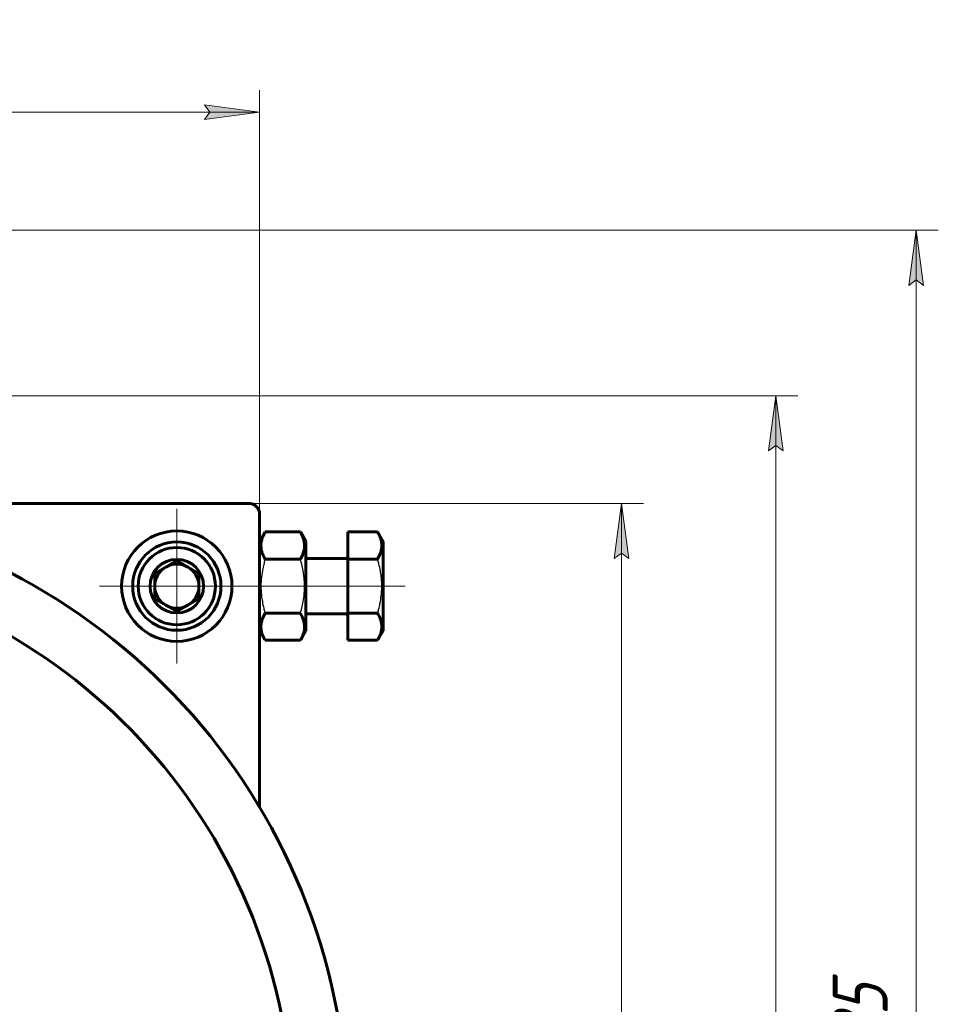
# Model space of a CAD drawing. Header units: millimetres. Extents: x 0 to 841, y 0 to 594.
# Tile 26 of 26: x 671 to 754, y 322 to 411. Entities that reach past the tile are written whole.
import ezdxf

# ---------------------------------------------------------------- set-up
doc = ezdxf.new("R2010")
doc.units = ezdxf.units.MM
for name, pattern in [('K5LT-1', [0]), ('K5LT_AXLED', [12, 7.5, -1.5, 1.5, -1.5]), ('K5LT_BASIC', [0]), ('K5LT_THIN', [0])]:
    doc.linetypes.add(name, pattern=pattern)
doc.layers.add('Системный слой', color=7, linetype='Continuous')
doc.layers.add('Системный слой (1)', color=7, linetype='Continuous', true_color=0x6c6c6c)
doc.styles.add('KDIMTEXTSTYLE', font='txt', dxfattribs={"width": 0.96, "oblique": 15, "height": 5})
doc.styles.add('KTEXTSTYLE', font='txt', dxfattribs={"width": 0.96, "height": 5})
doc.dimstyles.new('KDIMSTYLE (0.50)', dxfattribs={"dimtxt": 5, "dimasz": 1, "dimexe": 2, "dimexo": 0, "dimgap": 1, "dimtad": 1, "dimlfac": 2, "dimtxsty": 'KDIMTEXTSTYLE', "dimsah": 1, "dimcen": 0, "dimdle": 1, "dimadec": 0, "dimazin": 0, "dimtfac": 0.667, "dimtmove": 0, "dimatfit": 3, "dimfxl": 1, "dimtvp": 1, "dimtolj": 1, "dimtzin": 0, "dimarcsym": 0})

# ---------------------------------------------------------------- blocks, each defined once
blk = doc.blocks.new('D10')
at = {"layer": 'Системный слой (1)'}
for points in [[(592.725, 401.859), (592.225, 402.517), (592.725, 403.175), (587.725, 402.517)], [(687.725, 401.859), (692.725, 402.517), (687.725, 403.175), (688.225, 402.517)]]:
    blk.add_hatch(color=7, dxfattribs=at).paths.add_polyline_path(points)
at = {"layer": 'Системный слой (1)', "color": 7, "linetype": 'K5LT_THIN', "lineweight": 18}
for p, q in [((587.725, 310.581), (587.725, 404.517)), ((692.725, 348.659), (692.725, 404.517)), ((587.725, 402.517), (592.725, 403.175)), ((592.725, 401.859), (587.725, 402.517)), ((692.725, 402.517), (587.725, 402.517)), ((592.725, 403.175), (592.225, 402.517)), ((592.225, 402.517), (592.725, 401.859)), ((688.225, 402.517), (687.725, 403.175)), ((687.725, 403.175), (692.725, 402.517)), ((692.725, 402.517), (687.725, 401.859)), ((687.725, 401.859), (688.225, 402.517))]:
    blk.add_line(p, q, dxfattribs=at)
blk.add_wipeout([(635.081, 403.517), (635.081, 410.899), (644.957, 410.899), (644.957, 403.517)]).dxf.layer = 'Системный слой (1)'
at = {"layer": 'Системный слой (1)', "color": 7, "insert": (635.081, 410.105), "char_height": 5, "attachment_point": 1, "style": 'KTEXTSTYLE'}
blk.add_mtext('\\fArial|b0|c204|p34;\\H5.0;\\W1.000;\\Q15;\\fGOST Type AU|b0|i0|c204|p34;\\Q15;\\W0.960;210', dxfattribs=at)
blk = doc.blocks.new('KDIMARROW_01')
at = {"layer": 'Системный слой'}
blk.add_hatch(color=0, dxfattribs=at).paths.add_polyline_path([(-5, -0.658), (0, 0), (-5, 0.658), (-4.5, 0)])
at = {"layer": 'Системный слой', "color": 0, "linetype": 'K5LT_THIN', "lineweight": 18}
for p, q in [((-4.5, 0), (-5, 0.658)), ((-5, 0.658), (0, 0)), ((0, 0), (-5, -0.658)), ((-5, -0.658), (-4.5, 0))]:
    blk.add_line(p, q, dxfattribs=at)
at = {"layer": 'Системный слой (1)', "color": 0, "linetype": 'K5LT_THIN', "lineweight": 18}
blk.add_line((644.225, 310.581), (643.725, 310.581), dxfattribs=at)
blk = doc.blocks.new('D13')
at = {"layer": 'Системный слой (1)'}
for points in [[(726.18, 362.081), (725.522, 367.081), (724.864, 362.081), (725.522, 362.581)], [(725.522, 249.331), (726.18, 254.331), (725.522, 253.831), (724.864, 254.331)]]:
    blk.add_hatch(color=7, dxfattribs=at).paths.add_polyline_path(points)
at = {"layer": 'Системный слой (1)', "color": 7, "linetype": 'K5LT_THIN', "lineweight": 18}
for p, q in [((672.848, 367.081), (727.522, 367.081)), ((724.864, 362.081), (725.522, 367.081)), ((725.522, 367.081), (726.18, 362.081)), ((725.522, 249.331), (725.522, 367.081)), ((725.522, 362.581), (724.864, 362.081)), ((726.18, 362.081), (725.522, 362.581)), ((725.522, 249.331), (724.864, 254.331)), ((724.864, 254.331), (725.522, 253.831)), ((725.522, 253.831), (726.18, 254.331)), ((726.18, 254.331), (725.522, 249.331)), ((676.883, 249.331), (727.522, 249.331))]:
    blk.add_line(p, q, dxfattribs=at)
blk.add_wipeout([(724.522, 300.946), (717.14, 300.946), (717.14, 314.885), (724.522, 314.885)]).dxf.layer = 'Системный слой (1)'
at = {"layer": 'Системный слой (1)', "color": 7, "insert": (717.935, 300.946), "char_height": 5, "attachment_point": 1, "rotation": 90, "style": 'KTEXTSTYLE'}
blk.add_mtext('\\fArial|b0|c204|p34;\\H5.0;\\W1.000;\\Q15;\\fGOST Type AU|b0|i0|c204|p34;\\Q15;\\W0.960;235,5', dxfattribs=at)
blk = doc.blocks.new('D14')
at = {"layer": 'Системный слой (1)'}
for points in [[(740.167, 371.831), (739.509, 376.831), (738.85, 371.831), (739.509, 372.331)], [(739.509, 249.331), (740.167, 254.331), (739.509, 253.831), (738.85, 254.331)]]:
    blk.add_hatch(color=7, dxfattribs=at).paths.add_polyline_path(points)
at = {"layer": 'Системный слой (1)', "color": 7, "linetype": 'K5LT_THIN', "lineweight": 18}
for p, q in [((649.551, 376.831), (741.509, 376.831)), ((738.85, 371.831), (739.509, 376.831)), ((739.509, 376.831), (740.167, 371.831)), ((739.509, 249.331), (739.509, 376.831)), ((739.509, 372.331), (738.85, 371.831)), ((740.167, 371.831), (739.509, 372.331)), ((739.509, 249.331), (738.85, 254.331)), ((738.85, 254.331), (739.509, 253.831)), ((739.509, 253.831), (740.167, 254.331)), ((740.167, 254.331), (739.509, 249.331)), ((676.883, 249.331), (741.509, 249.331))]:
    blk.add_line(p, q, dxfattribs=at)
blk.add_wipeout([(738.509, 307.805), (731.127, 307.805), (731.127, 317.934), (738.509, 317.934)]).dxf.layer = 'Системный слой (1)'
at = {"layer": 'Системный слой (1)', "color": 7, "insert": (731.921, 307.805), "char_height": 5, "attachment_point": 1, "rotation": 90, "style": 'KTEXTSTYLE'}
blk.add_mtext('\\fArial|b0|c204|p34;\\H5.0;\\W1.000;\\Q15;\\fGOST Type AU|b0|i0|c204|p34;\\Q15;\\W0.960;255', dxfattribs=at)
blk = doc.blocks.new('D15')
at = {"layer": 'Системный слой (1)'}
for points in [[(752.901, 386.831), (752.243, 391.831), (751.584, 386.831), (752.243, 387.331)], [(752.243, 249.331), (752.901, 254.331), (752.243, 253.831), (751.584, 254.331)]]:
    blk.add_hatch(color=7, dxfattribs=at).paths.add_polyline_path(points)
at = {"layer": 'Системный слой (1)', "color": 7, "linetype": 'K5LT_THIN', "lineweight": 18}
for p, q in [((648.996, 391.831), (754.243, 391.831)), ((751.584, 386.831), (752.243, 391.831)), ((752.243, 391.831), (752.901, 386.831)), ((752.243, 249.331), (752.243, 391.831)), ((752.243, 387.331), (751.584, 386.831)), ((752.901, 386.831), (752.243, 387.331)), ((752.243, 249.331), (751.584, 254.331)), ((751.584, 254.331), (752.243, 253.831)), ((752.243, 253.831), (752.901, 254.331)), ((752.901, 254.331), (752.243, 249.331)), ((673.967, 249.331), (754.243, 249.331))]:
    blk.add_line(p, q, dxfattribs=at)
blk.add_wipeout([(751.243, 315.107), (743.861, 315.107), (743.861, 325.617), (751.243, 325.617)]).dxf.layer = 'Системный слой (1)'
at = {"layer": 'Системный слой (1)', "color": 7, "insert": (744.655, 315.107), "char_height": 5, "attachment_point": 1, "rotation": 90, "style": 'KTEXTSTYLE'}
blk.add_mtext('\\fArial|b0|c204|p34;\\H5.0;\\W1.000;\\Q15;\\fGOST Type AU|b0|i0|c204|p34;\\Q15;\\W0.960;285', dxfattribs=at)
blk = doc.blocks.new('U100')
at = {"layer": 'Системный слой (1)', "color": 30, "linetype": 'K5LT_AXLED', "lineweight": 18, "true_color": 0xff8000}
for q in [(685.225, 366.581), (678.225, 359.581), (692.225, 359.581), (685.225, 352.581)]:
    blk.add_line((685.225, 359.581), q, dxfattribs=at)
blk = doc.blocks.new('U104')
at = {"layer": 'Системный слой (1)', "color": 30, "linetype": 'K5LT_AXLED', "lineweight": 18, "true_color": 0xff8000}
for q in [(685.225, 365.581), (679.225, 359.581), (691.225, 359.581), (685.225, 353.581)]:
    blk.add_line((685.225, 359.581), q, dxfattribs=at)

msp = doc.modelspace()

# ---------------------------------------------------------------- linework, layer by layer
at = {"layer": 'Системный слой (1)', "color": 150, "linetype": 'K5LT_BASIC', "lineweight": 60, "true_color": 0x0080ff}
for p, q in [((691.7246, 367.0806), (644.2246, 367.0806)), ((692.7246, 339.5633), (692.7246, 366.0806)), ((692.7246, 363.6181), (693.2269, 364.4881)), ((693.2269, 364.4881), (696.4224, 364.4881)), ((696.4224, 364.4881), (696.9246, 363.6181)), ((700.7246, 364.4881), (700.7246, 362.0343)), ((700.7246, 364.4881), (703.4224, 364.4881)), ((703.4224, 364.4881), (703.9246, 363.6181)), ((696.9246, 355.5431), (696.9246, 363.6181)), ((703.9246, 355.5431), (703.9246, 363.6181)), ((685.2246, 361.89), (683.2246, 360.7353)), ((687.2246, 360.7353), (685.2246, 361.89)), ((693.2269, 362.0343), (696.4224, 362.0343)), ((700.5246, 362.0806), (696.9246, 362.0806)), ((700.7246, 362.0343), (703.4224, 362.0343)), ((700.7246, 362.0343), (700.7246, 357.1269)), ((683.2246, 360.7353), (683.2246, 358.4259)), ((687.2246, 358.4259), (687.2246, 360.7353)), ((683.2246, 358.4259), (685.2246, 357.2712)), ((685.2246, 357.2712), (687.2246, 358.4259)), ((693.2269, 357.1269), (696.4224, 357.1269)), ((700.5246, 357.0806), (696.9246, 357.0806)), ((700.7246, 357.1269), (703.4224, 357.1269)), ((700.7246, 357.1269), (700.7246, 354.6731)), ((692.7246, 355.5431), (693.2269, 354.6731)), ((696.4224, 354.6731), (696.9246, 355.5431)), ((703.4224, 354.6731), (703.9246, 355.5431)), ((693.2269, 354.6731), (696.4224, 354.6731)), ((700.7246, 354.6731), (703.4224, 354.6731))]:
    msp.add_line(p, q, dxfattribs=at)
for radius in [5, 4, 3.5, 2.425]:
    msp.add_circle((685.2246, 359.5806), radius, dxfattribs=at)
for centre, radius, start, end in [((644.2246, 310.5806), 56.5, 285.645156, 254.354844), ((691.7246, 366.0806), 1, 0, 90), ((700.5246, 362.2806), 0.2, 270, 0), ((644.2246, 310.5806), 51.5, 287.209189, 252.790811), ((685.2246, 359.5806), 2, 120, 180), ((685.2246, 359.5806), 2, 90, 120), ((685.2246, 359.5806), 2, 60, 90), ((685.2246, 359.5806), 2, 0, 60), ((685.2246, 359.5806), 2, 180, 240), ((685.2246, 359.5806), 2, 300, 0), ((685.2246, 359.5806), 2, 240, 300), ((700.5246, 356.8806), 0.2, 0, 90)]:
    msp.add_arc(centre, radius, start, end, dxfattribs=at)
for points in [[(693.2269, 364.4881), (693.1365, 364.3314), (693.0339, 364.1245), (692.9387, 363.8536), (692.8949, 363.6924), (692.8646, 363.5286), (692.8489, 363.3775), (692.8457, 363.2308), (692.8547, 363.0691), (692.8808, 362.8916), (692.9343, 362.677), (693.0373, 362.3898), (693.1485, 362.1702), (693.2269, 362.0343)], [(696.4224, 362.0343), (696.5128, 362.191), (696.6153, 362.3979), (696.7106, 362.6688), (696.7544, 362.83), (696.7847, 362.9938), (696.8003, 363.1449), (696.8035, 363.2916), (696.7945, 363.4533), (696.7685, 363.6307), (696.715, 363.8454), (696.612, 364.1326), (696.5008, 364.3522), (696.4224, 364.4881)], [(703.4224, 362.0343), (703.5128, 362.191), (703.6153, 362.3979), (703.7106, 362.6688), (703.7544, 362.83), (703.7847, 362.9938), (703.8003, 363.1449), (703.8035, 363.2916), (703.7945, 363.4533), (703.7685, 363.6307), (703.715, 363.8454), (703.612, 364.1326), (703.5008, 364.3522), (703.4224, 364.4881)], [(693.2269, 357.1269), (693.1365, 356.9702), (693.0339, 356.7633), (692.9387, 356.4924), (692.8949, 356.3311), (692.8646, 356.1674), (692.8489, 356.0163), (692.8457, 355.8696), (692.8547, 355.7079), (692.8808, 355.5304), (692.9343, 355.3158), (693.0373, 355.0286), (693.1485, 354.809), (693.2269, 354.6731)], [(696.4224, 354.6731), (696.5128, 354.8298), (696.6153, 355.0367), (696.7106, 355.3076), (696.7544, 355.4688), (696.7847, 355.6325), (696.8003, 355.7837), (696.8035, 355.9304), (696.7945, 356.0921), (696.7685, 356.2695), (696.715, 356.4842), (696.612, 356.7714), (696.5008, 356.9909), (696.4224, 357.1269)], [(703.4224, 354.6731), (703.5128, 354.8298), (703.6153, 355.0367), (703.7106, 355.3076), (703.7544, 355.4688), (703.7847, 355.6325), (703.8003, 355.7837), (703.8035, 355.9304), (703.7945, 356.0921), (703.7685, 356.2695), (703.715, 356.4842), (703.612, 356.7714), (703.5008, 356.9909), (703.4224, 357.1269)]]:
    msp.add_open_spline(points, degree=3, knots=[0, 0, 0, 0, 2.7503561, 3.5880438, 4.6373076, 5.4928492, 6.3590794, 7.1880008, 7.9643082, 9.0854941, 10.1877144, 11.6111122, 14, 14, 14, 14], dxfattribs=at)
at = {"layer": 'Системный слой (1)', "color": 7, "linetype": 'K5LT-1'}
for points in [[(693.2269, 362.0343), (693.1939, 361.92), (693.114, 361.6278), (692.9914, 361.097), (692.9057, 360.5626), (692.8677, 360.1502), (692.8545, 359.9206), (692.8494, 359.7719), (692.8474, 359.6472), (692.8471, 359.513), (692.8502, 359.3447), (692.8594, 359.1427), (692.8805, 358.8525), (692.9295, 358.4322), (693.0167, 357.9535), (693.122, 357.5048), (693.1907, 357.2524), (693.2269, 357.1269)], [(696.4224, 357.1269), (696.4554, 357.2412), (696.5353, 357.5334), (696.6578, 358.0642), (696.7436, 358.5985), (696.7815, 359.011), (696.7948, 359.2406), (696.7999, 359.3892), (696.8019, 359.514), (696.8022, 359.6482), (696.7991, 359.8164), (696.7899, 360.0185), (696.7688, 360.3087), (696.7197, 360.729), (696.6326, 361.2077), (696.5273, 361.6564), (696.4586, 361.9087), (696.4224, 362.0343)], [(703.4224, 357.1269), (703.4554, 357.2412), (703.5353, 357.5334), (703.6578, 358.0642), (703.7436, 358.5985), (703.7815, 359.011), (703.7948, 359.2406), (703.7999, 359.3892), (703.8019, 359.514), (703.8022, 359.6482), (703.7991, 359.8164), (703.7899, 360.0185), (703.7688, 360.3087), (703.7197, 360.729), (703.6326, 361.2077), (703.5273, 361.6564), (703.4586, 361.9087), (703.4224, 362.0343)]]:
    msp.add_open_spline(points, degree=3, knots=[0, 0, 0, 0, 3.1522963, 8.0240269, 14.4303577, 17.4742998, 18.9962709, 20.5182419, 21.4098548, 22.3014677, 24.0846935, 25.8679193, 27.6511451, 31.7925039, 37.0725247, 40.5362624, 44, 44, 44, 44], dxfattribs=at)

# ---------------------------------------------------------------- next in the draw order: dimensions: what is measured, and where the dimension line sits
at = {"layer": 'Системный слой (1)', "color": 7}
dim = msp.add_linear_dim(base=(692.7246, 402.5172), p1=(587.7246, 310.5806), p2=(692.7246, 348.6589), dimstyle='KDIMSTYLE (0.50)', override={"dimexo": 0, "dimpost": '\\fGOST Type AU|b0|c204|p34;\\H5.0;\\W0.960;\\Q15;<>', "dimblk1": 'KDIMARROW_01', "dimblk2": 'KDIMARROW_01', "dimse1": 0, "dimse2": 0, "dimclrt": 7, "dimtol": 1, "dimtp": 0, "dimtm": 0, "dimtdec": 5, "dimtolj": 1}, dxfattribs=at)
dim.commit()
dim.dimension.update_dxf_attribs({"geometry": 'D10', "text_midpoint": (640.2246, 402.5172), "dimtype": 160})

# ---------------------------------------------------------------- next in the draw order: dimensions: what is measured, and where the dimension line sits
dim = msp.add_linear_dim(base=(725.5222, 249.3306), p1=(672.848, 367.0806), p2=(676.8827, 249.3306), angle=90, dimstyle='KDIMSTYLE (0.50)', override={"dimexo": 0, "dimpost": '\\fGOST Type AU|b0|c204|p34;\\H5.0;\\W0.960;\\Q15;<>', "dimblk1": 'KDIMARROW_01', "dimblk2": 'KDIMARROW_01', "dimse1": 0, "dimse2": 0, "dimclrt": 7, "dimtol": 1, "dimtp": 0, "dimtm": 0, "dimtdec": 5, "dimtolj": 1}, dxfattribs=at)
dim.commit()
dim.dimension.update_dxf_attribs({"geometry": 'D13', "text_midpoint": (725.5222, 308.2056), "dimtype": 160})

# ---------------------------------------------------------------- next in the draw order: dimensions: what is measured, and where the dimension line sits
dim = msp.add_linear_dim(base=(739.5086, 249.3306), p1=(649.5512, 376.8306), p2=(676.8827, 249.3306), angle=90, dimstyle='KDIMSTYLE (0.50)', override={"dimexo": 0, "dimpost": '\\fGOST Type AU|b0|c204|p34;\\H5.0;\\W0.960;\\Q15;<>', "dimblk1": 'KDIMARROW_01', "dimblk2": 'KDIMARROW_01', "dimse1": 0, "dimse2": 0, "dimclrt": 7, "dimtol": 1, "dimtp": 0, "dimtm": 0, "dimtdec": 5, "dimtolj": 1}, dxfattribs=at)
dim.commit()
dim.dimension.update_dxf_attribs({"geometry": 'D14', "text_midpoint": (739.5086, 313.0806), "dimtype": 160})

# ---------------------------------------------------------------- next in the draw order: dimensions: what is measured, and where the dimension line sits
dim = msp.add_linear_dim(base=(752.2426, 249.3306), p1=(648.9963, 391.8306), p2=(673.9673, 249.3306), angle=90, dimstyle='KDIMSTYLE (0.50)', override={"dimexo": 0, "dimpost": '\\fGOST Type AU|b0|c204|p34;\\H5.0;\\W0.960;\\Q15;<>', "dimblk1": 'KDIMARROW_01', "dimblk2": 'KDIMARROW_01', "dimse1": 0, "dimse2": 0, "dimclrt": 7, "dimtol": 1, "dimtp": 0, "dimtm": 0, "dimtdec": 5, "dimtolj": 1}, dxfattribs=at)
dim.commit()
dim.dimension.update_dxf_attribs({"geometry": 'D15', "text_midpoint": (752.2426, 320.5806), "dimtype": 160})

# ---------------------------------------------------------------- next in the draw order: linework, layer by layer
at = {"layer": 'Системный слой (1)', "color": 30, "linetype": 'K5LT_AXLED', "lineweight": 18, "true_color": 0xff8000}
for p, q in [((690.7246, 359.5806), (695.2269, 359.5806)), ((694.4224, 359.5806), (702.7246, 359.5806)), ((701.4224, 359.5806), (705.9246, 359.5806))]:
    msp.add_line(p, q, dxfattribs=at)

# ---------------------------------------------------------------- next in the draw order: block references
at = {"layer": 'Системный слой (1)'}
for name in ['U100', 'U104']:
    msp.add_blockref(name, (0, 0), dxfattribs=at)

doc.saveas('drawing.dxf')
